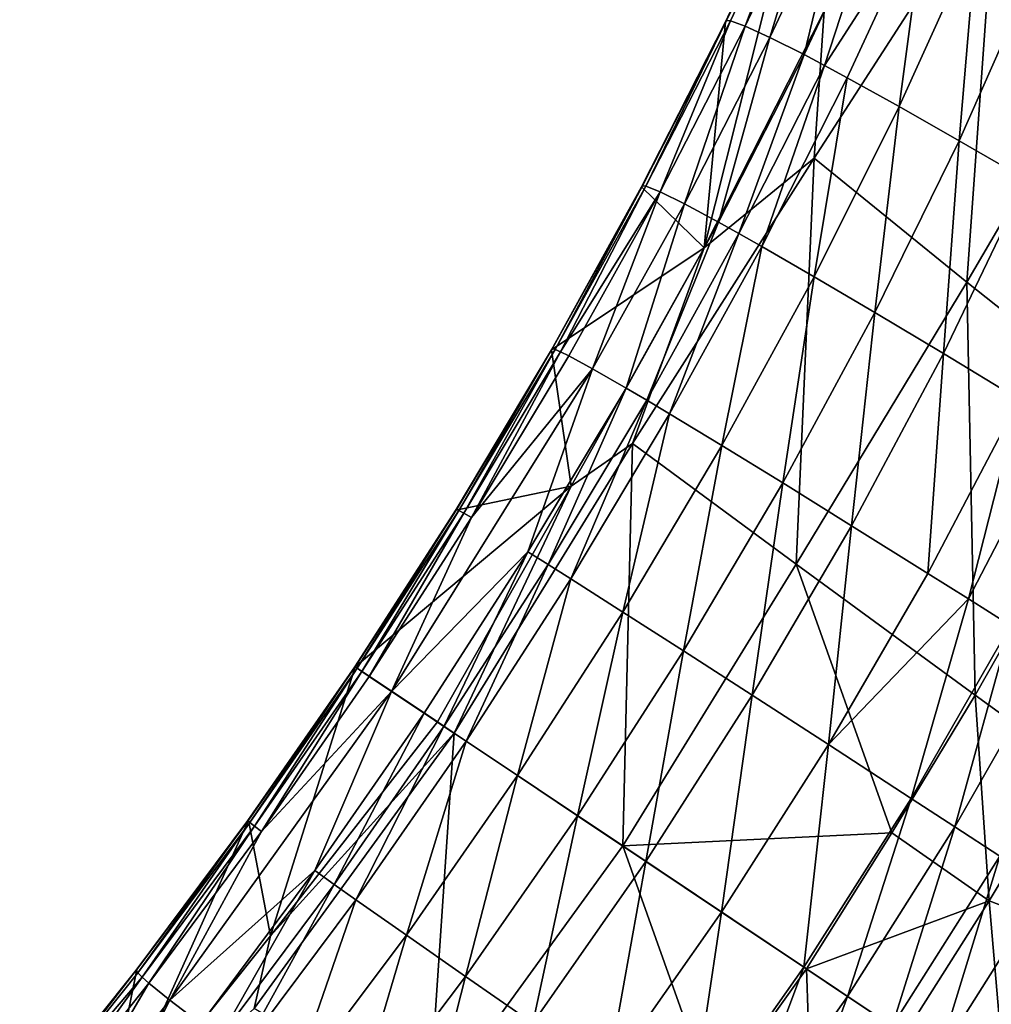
# Model space of a CAD drawing. Header units: metres. Extents: x -296 to -49, y -914 to -599.
# Tile 6 of 10: x -199 to -132, y -781 to -713. Entities that reach past the tile are written whole.
import ezdxf

# ---------------------------------------------------------------- set-up
doc = ezdxf.new("R2010")
doc.units = ezdxf.units.M

msp = doc.modelspace()

# ---------------------------------------------------------------- linework, layer by layer
at = {"layer": 'None'}
for points in [[(-143.547562, -712.336914, -2.131491), (-151.885071, -728.780334, 0.200634), (-145.013916, -701.536926, -3.541771)], [(-145.013916, -701.536926, -3.541771), (-151.885071, -728.780334, 0.200634), (-150.403, -713.084534, -1.207664)], [(-150.403, -713.084534, -1.207664), (-150.313705, -712.995911, 2.891927), (-145.013916, -701.536926, -3.541771)], [(-150.313705, -712.995911, 2.891927), (-144.614365, -701.467407, 4.416941), (-145.013916, -701.536926, -3.541771)], [(-150.051941, -713.014526, 6.973486), (-144.614365, -701.467407, 4.416941), (-150.313705, -712.995911, 2.891927)], [(-144.614365, -701.467407, 4.416941), (-150.051941, -713.014526, 6.973486), (-149.014847, -713.373352, 15.047648)], [(-144.614365, -701.467407, 4.416941), (-149.014847, -713.373352, 15.047648), (-143.548172, -701.804321, 12.261387)], [(-143.548172, -701.804321, 12.261387), (-149.014847, -713.373352, 15.047648), (-147.303223, -714.157532, 22.945543)], [(-147.303223, -714.157532, 22.945543), (-141.82785, -702.544983, 19.928217), (-143.548172, -701.804321, 12.261387)], [(-144.934784, -715.35968, 30.599131), (-141.82785, -702.544983, 19.928217), (-147.303223, -714.157532, 22.945543)], [(-144.934784, -715.35968, 30.599131), (-139.471619, -703.6828, 27.355217), (-141.82785, -702.544983, 19.928217)], [(-143.547562, -712.336914, -2.131491), (-131.625198, -702.980225, 4.231885), (-144.231247, -722.561462, 4.178916)], [(-144.231247, -722.561462, 4.178916), (-131.625198, -702.980225, 4.231885), (-133.617737, -731.175232, 20.384518)], [(-131.625198, -702.980225, 4.231885), (-122.123795, -711.471863, 19.275747), (-133.617737, -731.175232, 20.384518)], [(-139.471619, -703.6828, 27.355217), (-144.934784, -715.35968, 30.599131), (-143.511444, -716.113953, 34.313568)], [(-136.503265, -705.207642, 34.481987), (-139.471619, -703.6828, 27.355217), (-143.511444, -716.113953, 34.313568)], [(-141.933273, -716.96814, 37.942345), (-136.503265, -705.207642, 34.481987), (-143.511444, -716.113953, 34.313568)], [(-136.503265, -705.207642, 34.481987), (-141.933273, -716.96814, 37.942345), (-138.328278, -718.967468, 44.911793)], [(-132.952042, -707.105591, 41.25058), (-136.503265, -705.207642, 34.481987), (-138.328278, -718.967468, 44.911793)], [(-138.328278, -718.967468, 44.911793), (-134.154999, -721.33844, 51.447456), (-132.952042, -707.105591, 41.25058)], [(-134.154999, -721.33844, 51.447456), (-128.852371, -709.359192, 47.606144), (-132.952042, -707.105591, 41.25058)], [(-129.453918, -724.05835, 57.493309), (-128.852371, -709.359192, 47.606144), (-134.154999, -721.33844, 51.447456)], [(-133.617737, -731.175232, 20.384518), (-122.123795, -711.471863, 19.275747), (-121.983635, -740.397827, 35.904621)], [(-151.885071, -728.780334, 0.200634), (-143.547562, -712.336914, -2.131491), (-144.231247, -722.561462, 4.178916)], [(-156.228333, -724.549072, 0.362318), (-156.167892, -724.464233, 4.555099), (-150.403, -713.084534, -1.207664)], [(-151.885071, -728.780334, 0.200634), (-156.228333, -724.549072, 0.362318), (-150.403, -713.084534, -1.207664)], [(-156.167892, -724.464233, 4.555099), (-150.313705, -712.995911, 2.891927), (-150.403, -713.084534, -1.207664)], [(-150.313705, -712.995911, 2.891927), (-156.167892, -724.464233, 4.555099), (-155.931381, -724.491699, 8.733278)], [(-150.051941, -713.014526, 6.973486), (-150.313705, -712.995911, 2.891927), (-155.931381, -724.491699, 8.733278)], [(-150.051941, -713.014526, 6.973486), (-155.931381, -724.491699, 8.733278), (-154.933304, -724.883301, 17.008118)], [(-150.051941, -713.014526, 6.973486), (-154.933304, -724.883301, 17.008118), (-149.014847, -713.373352, 15.047648)], [(-149.014847, -713.373352, 15.047648), (-154.933304, -724.883301, 17.008118), (-153.244644, -725.719604, 25.111887)], [(-149.014847, -713.373352, 15.047648), (-153.244644, -725.719604, 25.111887), (-147.303223, -714.157532, 22.945543)], [(-147.303223, -714.157532, 22.945543), (-153.244644, -725.719604, 25.111887), (-150.882462, -726.992188, 32.970963)], [(-150.882462, -726.992188, 32.970963), (-144.934784, -715.35968, 30.599131), (-147.303223, -714.157532, 22.945543)], [(-144.934784, -715.35968, 30.599131), (-150.882462, -726.992188, 32.970963), (-149.455902, -727.788269, 36.786285)], [(-143.511444, -716.113953, 34.313568), (-144.934784, -715.35968, 30.599131), (-149.455902, -727.788269, 36.786285)], [(-143.511444, -716.113953, 34.313568), (-149.455902, -727.788269, 36.786285), (-147.87027, -728.688232, 40.513828)], [(-141.933273, -716.96814, 37.942345), (-143.511444, -716.113953, 34.313568), (-147.87027, -728.688232, 40.513828)], [(-141.933273, -716.96814, 37.942345), (-147.87027, -728.688232, 40.513828), (-144.237778, -730.79071, 47.671837)], [(-138.328278, -718.967468, 44.911793), (-141.933273, -716.96814, 37.942345), (-144.237778, -730.79071, 47.671837)], [(-144.237778, -730.79071, 47.671837), (-140.020645, -733.278687, 54.37994), (-138.328278, -718.967468, 44.911793)], [(-140.020645, -733.278687, 54.37994), (-134.154999, -721.33844, 51.447456), (-138.328278, -718.967468, 44.911793)], [(-134.154999, -721.33844, 51.447456), (-140.020645, -733.278687, 54.37994), (-135.260147, -736.12738, 60.577358)], [(-135.260147, -736.12738, 60.577358), (-129.453918, -724.05835, 57.493309), (-134.154999, -721.33844, 51.447456)], [(-151.885071, -728.780334, 0.200634), (-144.231247, -722.561462, 4.178916), (-156.853241, -742.369934, 3.802176)], [(-156.853241, -742.369934, 3.802176), (-144.231247, -722.561462, 4.178916), (-145.48378, -750.763489, 20.746317)], [(-144.231247, -722.561462, 4.178916), (-133.617737, -731.175232, 20.384518), (-145.48378, -750.763489, 20.746317)], [(-130.002792, -739.308594, 66.208252), (-129.453918, -724.05835, 57.493309), (-135.260147, -736.12738, 60.577358)], [(-162.471024, -735.873352, 1.152276), (-162.440399, -735.800537, 5.417639), (-156.228333, -724.549072, 0.362318)], [(-156.228333, -724.549072, 0.362318), (-151.885071, -728.780334, 0.200634), (-162.471024, -735.873352, 1.152276)], [(-162.440399, -735.800537, 5.417639), (-156.167892, -724.464233, 4.555099), (-156.228333, -724.549072, 0.362318)], [(-156.167892, -724.464233, 4.555099), (-162.440399, -735.800537, 5.417639), (-162.231232, -735.84436, 9.672698)], [(-155.931381, -724.491699, 8.733278), (-156.167892, -724.464233, 4.555099), (-162.231232, -735.84436, 9.672698)], [(-162.231232, -735.84436, 9.672698), (-161.844055, -736.004639, 13.907353), (-155.931381, -724.491699, 8.733278)], [(-155.931381, -724.491699, 8.733278), (-161.844055, -736.004639, 13.907353), (-154.933304, -724.883301, 17.008118)], [(-154.933304, -724.883301, 17.008118), (-161.844055, -736.004639, 13.907353), (-161.279846, -736.280884, 18.111546)], [(-154.933304, -724.883301, 17.008118), (-161.279846, -736.280884, 18.111546), (-159.62648, -737.17804, 26.388615)], [(-154.933304, -724.883301, 17.008118), (-159.62648, -737.17804, 26.388615), (-153.244644, -725.719604, 25.111887)], [(-153.244644, -725.719604, 25.111887), (-159.62648, -737.17804, 26.388615), (-157.287537, -738.526306, 34.425102)], [(-153.244644, -725.719604, 25.111887), (-157.287537, -738.526306, 34.425102), (-150.882462, -726.992188, 32.970963)], [(-150.882462, -726.992188, 32.970963), (-157.287537, -738.526306, 34.425102), (-155.86795, -739.365417, 38.329082)], [(-149.455902, -727.788269, 36.786285), (-150.882462, -726.992188, 32.970963), (-155.86795, -739.365417, 38.329082)], [(-149.455902, -727.788269, 36.786285), (-155.86795, -739.365417, 38.329082), (-154.286179, -740.311768, 42.144413)], [(-147.87027, -728.688232, 40.513828), (-149.455902, -727.788269, 36.786285), (-154.286179, -740.311768, 42.144413)], [(-151.885071, -728.780334, 0.200634), (-161.101944, -745.338501, 1.117316), (-162.471024, -735.873352, 1.152276)], [(-161.101944, -745.338501, 1.117316), (-151.885071, -728.780334, 0.200634), (-156.853241, -742.369934, 3.802176)], [(-147.87027, -728.688232, 40.513828), (-154.286179, -740.311768, 42.144413), (-150.652039, -742.516113, 49.472965)], [(-144.237778, -730.79071, 47.671837), (-147.87027, -728.688232, 40.513828), (-150.652039, -742.516113, 49.472965)], [(-150.652039, -742.516113, 49.472965), (-146.42099, -745.116821, 56.340958), (-144.237778, -730.79071, 47.671837)], [(-146.42099, -745.116821, 56.340958), (-140.020645, -733.278687, 54.37994), (-144.237778, -730.79071, 47.671837)], [(-145.48378, -750.763489, 20.746317), (-133.617737, -731.175232, 20.384518), (-133.048569, -759.855896, 37.084946)], [(-133.617737, -731.175232, 20.384518), (-121.983635, -740.397827, 35.904621), (-133.048569, -759.855896, 37.084946)], [(-146.42099, -745.116821, 56.340958), (-141.634766, -748.087646, 62.683075), (-140.020645, -733.278687, 54.37994)], [(-140.020645, -733.278687, 54.37994), (-141.634766, -748.087646, 62.683075), (-135.260147, -736.12738, 60.577358)], [(-169.106277, -747.001404, 1.251065), (-169.105103, -746.9505, 5.564273), (-162.471024, -735.873352, 1.152276)], [(-162.471024, -735.873352, 1.152276), (-161.101944, -745.338501, 1.117316), (-169.106277, -747.001404, 1.251065)], [(-169.105103, -746.9505, 5.564273), (-162.440399, -735.800537, 5.417639), (-162.471024, -735.873352, 1.152276)], [(-162.440399, -735.800537, 5.417639), (-169.105103, -746.9505, 5.564273), (-168.924026, -747.019165, 9.871828)], [(-162.231232, -735.84436, 9.672698), (-162.440399, -735.800537, 5.417639), (-168.924026, -747.019165, 9.871828)], [(-168.924026, -747.019165, 9.871828), (-168.563477, -747.207153, 14.163081), (-162.231232, -735.84436, 9.672698)], [(-168.563477, -747.207153, 14.163081), (-161.844055, -736.004639, 13.907353), (-162.231232, -735.84436, 9.672698)], [(-161.844055, -736.004639, 13.907353), (-168.563477, -747.207153, 14.163081), (-168.024353, -747.513855, 18.427418)], [(-161.844055, -736.004639, 13.907353), (-168.024353, -747.513855, 18.427418), (-161.279846, -736.280884, 18.111546)], [(-161.279846, -736.280884, 18.111546), (-168.024353, -747.513855, 18.427418), (-159.62648, -737.17804, 26.388615)], [(-135.260147, -736.12738, 60.577358), (-141.634766, -748.087646, 62.683075), (-136.340546, -751.398438, 68.439178)], [(-136.340546, -751.398438, 68.439178), (-130.002792, -739.308594, 66.208252), (-135.260147, -736.12738, 60.577358)], [(-168.024353, -747.513855, 18.427418), (-173.584351, -759.592896, 26.961752), (-159.62648, -737.17804, 26.388615)], [(-173.584351, -759.592896, 26.961752), (-164.115128, -749.907593, 35.006111), (-159.62648, -737.17804, 26.388615)], [(-159.62648, -737.17804, 26.388615), (-164.115128, -749.907593, 35.006111), (-157.287537, -738.526306, 34.425102)], [(-164.115128, -749.907593, 35.006111), (-162.711731, -750.789917, 38.979809), (-157.287537, -738.526306, 34.425102)], [(-157.287537, -738.526306, 34.425102), (-162.711731, -750.789917, 38.979809), (-155.86795, -739.365417, 38.329082)], [(-162.711731, -750.789917, 38.979809), (-161.144226, -751.781677, 42.865173), (-155.86795, -739.365417, 38.329082)], [(-155.86795, -739.365417, 38.329082), (-161.144226, -751.781677, 42.865173), (-154.286179, -740.311768, 42.144413)], [(-136.340546, -751.398438, 68.439178), (-133.519058, -753.170959, 71.080254), (-130.002792, -739.308594, 66.208252)], [(-133.519058, -753.170959, 71.080254), (-127.203659, -741.01416, 68.795296), (-130.002792, -739.308594, 66.208252)], [(-161.144226, -751.781677, 42.865173), (-157.532883, -754.083008, 50.332649), (-154.286179, -740.311768, 42.144413)], [(-154.286179, -740.311768, 42.144413), (-157.532883, -754.083008, 50.332649), (-150.652039, -742.516113, 49.472965)], [(-121.983635, -740.397827, 35.904621), (-126.405609, -764.682312, 45.019623), (-133.048569, -759.855896, 37.084946)], [(-127.203659, -741.01416, 68.795296), (-133.519058, -753.170959, 71.080254), (-130.590515, -755.015747, 73.554932)], [(-161.101944, -745.338501, 1.117316), (-156.853241, -742.369934, 3.802176), (-169.250595, -762.493286, 3.070055)], [(-169.250595, -762.493286, 3.070055), (-156.853241, -742.369934, 3.802176), (-157.534225, -770.334595, 20.370127)], [(-156.853241, -742.369934, 3.802176), (-145.48378, -750.763489, 20.746317), (-157.534225, -770.334595, 20.370127)], [(-157.532883, -754.083008, 50.332649), (-153.316956, -756.788025, 57.33466), (-150.652039, -742.516113, 49.472965)], [(-150.652039, -742.516113, 49.472965), (-153.316956, -756.788025, 57.33466), (-146.42099, -745.116821, 56.340958)], [(-161.101944, -745.338501, 1.117316), (-176.115143, -757.89917, 1.251065), (-169.106277, -747.001404, 1.251065)], [(-161.101944, -745.338501, 1.117316), (-170.406631, -761.719604, 1.251065), (-176.115143, -757.89917, 1.251065)], [(-170.406631, -761.719604, 1.251065), (-161.101944, -745.338501, 1.117316), (-169.250595, -762.493286, 3.070055)], [(-153.316956, -756.788025, 57.33466), (-148.53833, -759.869202, 63.801952), (-146.42099, -745.116821, 56.340958)], [(-146.42099, -745.116821, 56.340958), (-148.53833, -759.869202, 63.801952), (-141.634766, -748.087646, 62.683075)], [(-176.141296, -757.881653, 2.499999), (-176.141647, -757.881409, 5.581851), (-169.105103, -746.9505, 5.564273)], [(-176.141647, -757.881409, 5.581851), (-175.987869, -757.984314, 9.908803), (-169.105103, -746.9505, 5.564273)], [(-176.141296, -757.881653, 2.499999), (-169.105103, -746.9505, 5.564273), (-169.106277, -747.001404, 1.251065)], [(-169.105103, -746.9505, 5.564273), (-175.987869, -757.984314, 9.908803), (-168.924026, -747.019165, 9.871828)], [(-176.115143, -757.89917, 1.251065), (-176.141296, -757.881653, 2.499999), (-169.106277, -747.001404, 1.251065)], [(-175.987869, -757.984314, 9.908803), (-175.65419, -758.207642, 14.221058), (-168.924026, -747.019165, 9.871828)], [(-168.924026, -747.019165, 9.871828), (-175.65419, -758.207642, 14.221058), (-168.563477, -747.207153, 14.163081)], [(-175.65419, -758.207642, 14.221058), (-175.141449, -758.550781, 18.507793), (-168.563477, -747.207153, 14.163081)], [(-168.563477, -747.207153, 14.163081), (-175.141449, -758.550781, 18.507793), (-168.024353, -747.513855, 18.427418)], [(-175.141449, -758.550781, 18.507793), (-173.584351, -759.592896, 26.961752), (-168.024353, -747.513855, 18.427418)], [(-148.53833, -759.869202, 63.801952), (-143.244492, -763.295166, 69.670616), (-141.634766, -748.087646, 62.683075)], [(-141.634766, -748.087646, 62.683075), (-143.244492, -763.295166, 69.670616), (-136.340546, -751.398438, 68.439178)], [(-173.584351, -759.592896, 26.961752), (-171.332214, -761.100159, 35.185852), (-164.115128, -749.907593, 35.006111)], [(-171.332214, -761.100159, 35.185852), (-169.952286, -762.023682, 39.185802), (-164.115128, -749.907593, 35.006111)], [(-164.115128, -749.907593, 35.006111), (-169.952286, -762.023682, 39.185802), (-162.711731, -750.789917, 38.979809)], [(-169.952286, -762.023682, 39.185802), (-168.407593, -763.057495, 43.097572), (-162.711731, -750.789917, 38.979809)], [(-162.711731, -750.789917, 38.979809), (-168.407593, -763.057495, 43.097572), (-161.144226, -751.781677, 42.865173)], [(-157.534225, -770.334595, 20.370127), (-145.48378, -750.763489, 20.746317), (-138.843185, -769.427368, 37.266922)], [(-145.48378, -750.763489, 20.746317), (-133.048569, -759.855896, 37.084946), (-138.843185, -769.427368, 37.266922)], [(-143.244492, -763.295166, 69.670616), (-133.519058, -753.170959, 71.080254), (-136.340546, -751.398438, 68.439178)], [(-168.407593, -763.057495, 43.097572), (-164.839874, -765.445251, 50.617538), (-161.144226, -751.781677, 42.865173)], [(-161.144226, -751.781677, 42.865173), (-164.839874, -765.445251, 50.617538), (-157.532883, -754.083008, 50.332649)], [(-133.519058, -753.170959, 71.080254), (-143.244492, -763.295166, 69.670616), (-137.488113, -767.031128, 74.882721)], [(-130.590515, -755.015747, 73.554932), (-133.519058, -753.170959, 71.080254), (-137.488113, -767.031128, 74.882721)], [(-164.839874, -765.445251, 50.617538), (-160.664841, -768.23938, 57.6703), (-157.532883, -754.083008, 50.332649)], [(-157.532883, -754.083008, 50.332649), (-160.664841, -768.23938, 57.6703), (-153.316956, -756.788025, 57.33466)], [(-130.590515, -755.015747, 73.554932), (-137.488113, -767.031128, 74.882721), (-134.454193, -769.003662, 77.22625)], [(-127.562134, -756.928162, 75.85743), (-130.590515, -755.015747, 73.554932), (-134.454193, -769.003662, 77.22625)], [(-160.664841, -768.23938, 57.6703), (-155.924393, -771.411987, 64.185104), (-153.316956, -756.788025, 57.33466)], [(-153.316956, -756.788025, 57.33466), (-155.924393, -771.411987, 64.185104), (-148.53833, -759.869202, 63.801952)], [(-127.562134, -756.928162, 75.85743), (-134.454193, -769.003662, 77.22625), (-131.326431, -771.039307, 79.386917)], [(-183.431152, -768.695557, 9.871828), (-176.141647, -757.881409, 5.581851), (-183.563675, -768.554382, 5.564273)], [(-176.141647, -757.881409, 5.581851), (-176.141296, -757.881653, 2.499999), (-183.563675, -768.554382, 5.564273)], [(-183.563675, -768.554382, 5.564273), (-176.141296, -757.881653, 2.499999), (-183.517075, -768.533875, 1.251065)], [(-176.141296, -757.881653, 2.499999), (-176.115143, -757.89917, 1.251065), (-183.517075, -768.533875, 1.251065)], [(-183.517075, -768.533875, 1.251065), (-176.115143, -757.89917, 1.251065), (-182.002243, -776.567505, 1.117316)], [(-175.987869, -757.984314, 9.908803), (-176.141647, -757.881409, 5.581851), (-183.431152, -768.695557, 9.871828)], [(-182.002243, -776.567505, 1.117316), (-176.115143, -757.89917, 1.251065), (-170.406631, -761.719604, 1.251065)], [(-183.119919, -768.957214, 14.163081), (-175.987869, -757.984314, 9.908803), (-183.431152, -768.695557, 9.871828)], [(-175.65419, -758.207642, 14.221058), (-175.987869, -757.984314, 9.908803), (-183.119919, -768.957214, 14.163081)], [(-182.630768, -769.338623, 18.427418), (-175.65419, -758.207642, 14.221058), (-183.119919, -768.957214, 14.163081)], [(-182.630768, -769.338623, 18.427418), (-175.141449, -758.550781, 18.507793), (-175.65419, -758.207642, 14.221058)], [(-173.584351, -759.592896, 26.961752), (-175.141449, -758.550781, 18.507793), (-182.630768, -769.338623, 18.427418)], [(-173.584351, -759.592896, 26.961752), (-188.983612, -781.043152, 26.388615), (-178.927261, -772.039795, 35.006111)], [(-188.983612, -781.043152, 26.388615), (-173.584351, -759.592896, 26.961752), (-182.630768, -769.338623, 18.427418)], [(-171.332214, -761.100159, 35.185852), (-173.584351, -759.592896, 26.961752), (-178.927261, -772.039795, 35.006111)], [(-155.924393, -771.411987, 64.185104), (-150.666092, -774.931152, 70.096581), (-148.53833, -759.869202, 63.801952)], [(-148.53833, -759.869202, 63.801952), (-150.666092, -774.931152, 70.096581), (-143.244492, -763.295166, 69.670616)], [(-133.048569, -759.855896, 37.084946), (-132.085831, -774.151306, 45.364941), (-138.843185, -769.427368, 37.266922)], [(-126.405609, -764.682312, 45.019623), (-132.085831, -774.151306, 45.364941), (-133.048569, -759.855896, 37.084946)], [(-171.332214, -761.100159, 35.185852), (-178.927261, -772.039795, 35.006111), (-177.576492, -773.000732, 38.979809)], [(-169.952286, -762.023682, 39.185802), (-171.332214, -761.100159, 35.185852), (-177.576492, -773.000732, 38.979809)], [(-182.002243, -776.567505, 1.117316), (-170.406631, -761.719604, 1.251065), (-169.250595, -762.493286, 3.070055)], [(-169.952286, -762.023682, 39.185802), (-177.576492, -773.000732, 38.979809), (-176.061981, -774.071655, 42.865173)], [(-168.407593, -763.057495, 43.097572), (-169.952286, -762.023682, 39.185802), (-176.061981, -774.071655, 42.865173)], [(-182.002243, -776.567505, 1.117316), (-169.250595, -762.493286, 3.070055), (-183.126511, -781.627197, 3.802176)], [(-183.126511, -781.627197, 3.802176), (-169.250595, -762.493286, 3.070055), (-171.03183, -788.937195, 20.746317)], [(-169.250595, -762.493286, 3.070055), (-157.534225, -770.334595, 20.370127), (-171.03183, -788.937195, 20.746317)], [(-168.407593, -763.057495, 43.097572), (-176.061981, -774.071655, 42.865173), (-172.55751, -776.532654, 50.332649)], [(-164.839874, -765.445251, 50.617538), (-168.407593, -763.057495, 43.097572), (-172.55751, -776.532654, 50.332649)], [(-150.666092, -774.931152, 70.096581), (-144.942703, -778.761597, 75.345421), (-143.244492, -763.295166, 69.670616)], [(-143.244492, -763.295166, 69.670616), (-144.942703, -778.761597, 75.345421), (-137.488113, -767.031128, 74.882721)], [(-123.90361, -777.248718, 53.243011), (-132.085831, -774.151306, 45.364941), (-126.405609, -764.682312, 45.019623)], [(-164.839874, -765.445251, 50.617538), (-172.55751, -776.532654, 50.332649), (-168.449295, -779.398621, 57.33466)], [(-160.664841, -768.23938, 57.6703), (-164.839874, -765.445251, 50.617538), (-168.449295, -779.398621, 57.33466)], [(-144.942703, -778.761597, 75.345421), (-141.924362, -780.781616, 77.70462), (-137.488113, -767.031128, 74.882721)], [(-137.488113, -767.031128, 74.882721), (-141.924362, -780.781616, 77.70462), (-134.454193, -769.003662, 77.22625)], [(-191.274353, -778.911011, 1.152276), (-183.517075, -768.533875, 1.251065), (-193.794983, -791.401733, 0.200634)], [(-193.794983, -791.401733, 0.200634), (-183.517075, -768.533875, 1.251065), (-182.002243, -776.567505, 1.117316)], [(-183.563675, -768.554382, 5.564273), (-183.517075, -768.533875, 1.251065), (-191.329971, -778.967041, 5.417639)], [(-183.517075, -768.533875, 1.251065), (-191.274353, -778.911011, 1.152276), (-191.329971, -778.967041, 5.417639)], [(-191.329971, -778.967041, 5.417639), (-191.209686, -779.143738, 9.672698), (-183.563675, -768.554382, 5.564273)], [(-191.209686, -779.143738, 9.672698), (-183.431152, -768.695557, 9.871828), (-183.563675, -768.554382, 5.564273)], [(-190.91391, -779.440552, 13.907353), (-183.431152, -768.695557, 9.871828), (-191.209686, -779.143738, 9.672698)], [(-190.91391, -779.440552, 13.907353), (-183.119919, -768.957214, 14.163081), (-183.431152, -768.695557, 9.871828)], [(-160.664841, -768.23938, 57.6703), (-168.449295, -779.398621, 57.33466), (-163.778809, -782.641357, 63.801952)], [(-155.924393, -771.411987, 64.185104), (-160.664841, -768.23938, 57.6703), (-163.778809, -782.641357, 63.801952)], [(-190.44339, -779.85675, 18.111546), (-183.119919, -768.957214, 14.163081), (-190.91391, -779.440552, 13.907353)], [(-190.44339, -779.85675, 18.111546), (-182.630768, -769.338623, 18.427418), (-183.119919, -768.957214, 14.163081)], [(-188.983612, -781.043152, 26.388615), (-182.630768, -769.338623, 18.427418), (-190.44339, -779.85675, 18.111546)], [(-138.843185, -769.427368, 37.266922), (-144.772629, -778.875427, 37.178787), (-157.534225, -770.334595, 20.370127)], [(-132.085831, -774.151306, 45.364941), (-144.772629, -778.875427, 37.178787), (-138.843185, -769.427368, 37.266922)], [(-141.924362, -780.781616, 77.70462), (-138.81163, -782.864868, 79.87896), (-134.454193, -769.003662, 77.22625)], [(-134.454193, -769.003662, 77.22625), (-138.81163, -782.864868, 79.87896), (-131.326431, -771.039307, 79.386917)], [(-171.03183, -788.937195, 20.746317), (-157.534225, -770.334595, 20.370127), (-151.245956, -787.959473, 37.266922)], [(-157.534225, -770.334595, 20.370127), (-144.772629, -778.875427, 37.178787), (-151.245956, -787.959473, 37.266922)], [(-155.924393, -771.411987, 64.185104), (-163.778809, -782.641357, 63.801952), (-158.593109, -786.228882, 69.670616)], [(-150.666092, -774.931152, 70.096581), (-155.924393, -771.411987, 64.185104), (-158.593109, -786.228882, 69.670616)], [(-138.81163, -782.864868, 79.87896), (-135.612289, -785.006042, 81.862976), (-131.326431, -771.039307, 79.386917)], [(-131.326431, -771.039307, 79.386917), (-135.612289, -785.006042, 81.862976), (-128.11264, -773.132874, 81.359421)], [(-178.927261, -772.039795, 35.006111), (-188.983612, -781.043152, 26.388615), (-186.845352, -782.691284, 34.425102)], [(-178.927261, -772.039795, 35.006111), (-186.845352, -782.691284, 34.425102), (-185.528336, -783.683655, 38.329082)], [(-177.576492, -773.000732, 38.979809), (-178.927261, -772.039795, 35.006111), (-185.528336, -783.683655, 38.329082)], [(-177.576492, -773.000732, 38.979809), (-185.528336, -783.683655, 38.329082), (-184.050354, -784.785095, 42.144413)], [(-176.061981, -774.071655, 42.865173), (-177.576492, -773.000732, 38.979809), (-184.050354, -784.785095, 42.144413)], [(-135.612289, -785.006042, 81.862976), (-132.334396, -787.199829, 83.651688), (-128.11264, -773.132874, 81.359421)], [(-128.11264, -773.132874, 81.359421), (-132.334396, -787.199829, 83.651688), (-124.820786, -775.279053, 83.138924)], [(-176.061981, -774.071655, 42.865173), (-184.050354, -784.785095, 42.144413), (-180.626846, -787.304138, 49.472965)], [(-172.55751, -776.532654, 50.332649), (-176.061981, -774.071655, 42.865173), (-180.626846, -787.304138, 49.472965)], [(-132.085831, -774.151306, 45.364941), (-137.969849, -783.428223, 45.401627), (-144.772629, -778.875427, 37.178787)], [(-130.864578, -788.183472, 53.499882), (-137.969849, -783.428223, 45.401627), (-132.085831, -774.151306, 45.364941)], [(-123.90361, -777.248718, 53.243011), (-130.864578, -788.183472, 53.499882), (-132.085831, -774.151306, 45.364941)], [(-150.666092, -774.931152, 70.096581), (-158.593109, -786.228882, 69.670616), (-152.944443, -790.125854, 74.882721)], [(-144.942703, -778.761597, 75.345421), (-150.666092, -774.931152, 70.096581), (-152.944443, -790.125854, 74.882721)], [(-132.334396, -787.199829, 83.651688), (-128.98616, -789.440674, 85.240616), (-124.820786, -775.279053, 83.138924)], [(-193.794983, -791.401733, 0.200634), (-182.002243, -776.567505, 1.117316), (-183.126511, -781.627197, 3.802176)], [(-172.55751, -776.532654, 50.332649), (-180.626846, -787.304138, 49.472965), (-176.609253, -790.223877, 56.340958)], [(-168.449295, -779.398621, 57.33466), (-172.55751, -776.532654, 50.332649), (-176.609253, -790.223877, 56.340958)], [(-191.329971, -778.967041, 5.417639), (-191.274353, -778.911011, 1.152276), (-199.418121, -789.088257, 4.555099)], [(-191.274353, -778.911011, 1.152276), (-199.362686, -789, 0.362318), (-199.418121, -789.088257, 4.555099)], [(-199.418121, -789.088257, 4.555099), (-199.30249, -789.296448, 8.733278), (-191.329971, -778.967041, 5.417639)], [(-199.362686, -789, 0.362318), (-191.274353, -778.911011, 1.152276), (-193.794983, -791.401733, 0.200634)], [(-199.30249, -789.296448, 8.733278), (-191.209686, -779.143738, 9.672698), (-191.329971, -778.967041, 5.417639)], [(-144.942703, -778.761597, 75.345421), (-152.944443, -790.125854, 74.882721), (-149.964096, -792.178406, 77.22625)], [(-151.245956, -787.959473, 37.266922), (-144.772629, -778.875427, 37.178787), (-144.302292, -792.405029, 45.364941)], [(-141.924362, -780.781616, 77.70462), (-144.942703, -778.761597, 75.345421), (-149.964096, -792.178406, 77.22625)], [(-144.772629, -778.875427, 37.178787), (-137.969849, -783.428223, 45.401627), (-144.302292, -792.405029, 45.364941)], [(-199.30249, -789.296448, 8.733278), (-190.91391, -779.440552, 13.907353), (-191.209686, -779.143738, 9.672698)], [(-198.559952, -790.069763, 17.008118), (-190.91391, -779.440552, 13.907353), (-199.30249, -789.296448, 8.733278)], [(-198.559952, -790.069763, 17.008118), (-190.44339, -779.85675, 18.111546), (-190.91391, -779.440552, 13.907353)], [(-168.449295, -779.398621, 57.33466), (-176.609253, -790.223877, 56.340958), (-172.037903, -793.515686, 62.683075)], [(-163.778809, -782.641357, 63.801952), (-168.449295, -779.398621, 57.33466), (-172.037903, -793.515686, 62.683075)], [(-198.559952, -790.069763, 17.008118), (-197.142899, -791.311951, 25.111887), (-190.44339, -779.85675, 18.111546)], [(-197.142899, -791.311951, 25.111887), (-188.983612, -781.043152, 26.388615), (-190.44339, -779.85675, 18.111546)], [(-195.065735, -793.010437, 32.970963), (-188.983612, -781.043152, 26.388615), (-197.142899, -791.311951, 25.111887)], [(-188.983612, -781.043152, 26.388615), (-195.065735, -793.010437, 32.970963), (-186.845352, -782.691284, 34.425102)], [(-141.924362, -780.781616, 77.70462), (-149.964096, -792.178406, 77.22625), (-146.889633, -794.293701, 79.386917)], [(-138.81163, -782.864868, 79.87896), (-141.924362, -780.781616, 77.70462), (-146.889633, -794.293701, 79.386917)]]:
    msp.add_3dface(points, dxfattribs=at)

doc.saveas('drawing.dxf')
